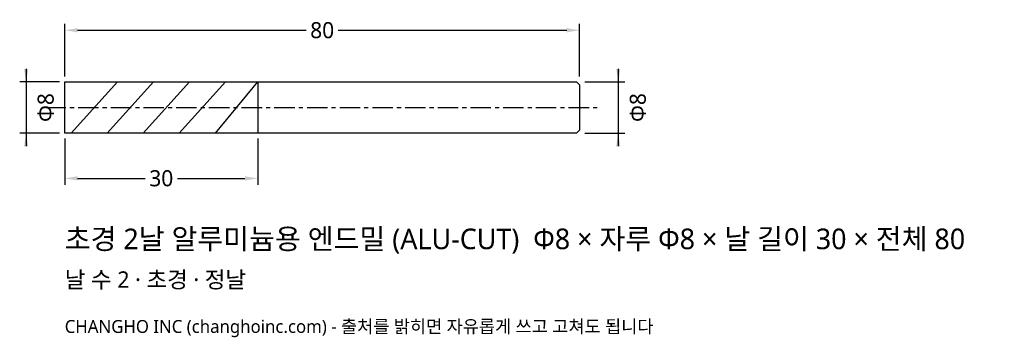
# Model space of a CAD drawing. Header units: millimetres. Extents: x -7 to 146, y -36 to 14.
import ezdxf

# ---------------------------------------------------------------- set-up
doc = ezdxf.new("R2010")
doc.units = ezdxf.units.MM
doc.linetypes.add('CENTER', pattern=[5.08, 3.175, -0.635, 0.635, -0.635])
for name, color, linetype in [('문자', 7, 'CONTINUOUS'), ('외형선', 7, 'CONTINUOUS'), ('중심선', 1, 'CENTER'), ('참고선', 8, 'CONTINUOUS'), ('치수', 4, 'CONTINUOUS')]:
    doc.layers.add(name, color=color, linetype=linetype)
doc.styles.add('CH_KOR', font='malgun.ttf')
doc.dimstyles.new('CH_DIM', dxfattribs={"dimtxt": 2.5, "dimasz": 2, "dimexe": 1, "dimexo": 0.8, "dimgap": 0.8, "dimtad": 1, "dimdec": 1, "dimdsep": 46, "dimtxsty": 'CH_KOR', "dimcen": 2.5, "dimclrd": 4, "dimclre": 4, "dimclrt": 4, "dimazin": 3, "dimtfac": 1, "dimtmove": 0, "dimatfit": 3})

# ---------------------------------------------------------------- blocks, each defined once
blk = doc.blocks.new('_CLOSEDFILLED')
at = {"color": 0, "linetype": 'BYBLOCK'}
blk.add_solid([(-1, 0.164), (0, 0), (-1, -0.164)], dxfattribs=at)
blk = doc.blocks.new('*D1')
at = {"color": 4}
for p, q in [((-6, 6), (-6, -6)), ((-0.8, 4), (-7, 4)), ((-0.8, -4), (-7, -4))]:
    blk.add_line(p, q, dxfattribs=at)
at = {"layer": 'Defpoints'}
for p in [(-6, 4), (0, 4), (0, -4)]:
    blk.add_point(p, dxfattribs=at)
at = {"layer": '치수', "color": 4, "xscale": 2, "yscale": 2}
for p, rotation in [((-6, 4), 270), ((-6, -4), 90)]:
    blk.add_blockref('_CLOSEDFILLED', p, dxfattribs=dict(at, rotation=rotation))
at = {"layer": '치수', "color": 4, "insert": (-2.95, 0), "char_height": 2.5, "attachment_point": 5, "rotation": 90, "style": 'CH_KOR'}
blk.add_mtext('Φ8', dxfattribs=at)
blk = doc.blocks.new('*D2')
at = {"color": 4}
for p, q in [((86, 6), (86, -6)), ((80.8, 4), (87, 4)), ((80.8, -4), (87, -4))]:
    blk.add_line(p, q, dxfattribs=at)
at = {"layer": 'Defpoints'}
for p in [(80, 4), (86, 4), (80, -4)]:
    blk.add_point(p, dxfattribs=at)
at = {"layer": '치수', "color": 4, "xscale": 2, "yscale": 2}
for p, rotation in [((86, 4), 270), ((86, -4), 90)]:
    blk.add_blockref('_CLOSEDFILLED', p, dxfattribs=dict(at, rotation=rotation))
at = {"layer": '치수', "color": 4, "insert": (89.05, 0), "char_height": 2.5, "attachment_point": 5, "rotation": 90, "style": 'CH_KOR'}
blk.add_mtext('Φ8', dxfattribs=at)
blk = doc.blocks.new('*D3')
at = {"color": 4}
for p, q in [((0, -4.8), (0, -12)), ((30, -4.8), (30, -12)), ((2, -11), (12.5, -11)), ((17.5, -11), (28, -11))]:
    blk.add_line(p, q, dxfattribs=at)
at = {"layer": 'Defpoints'}
for p in [(0, -4), (30, -4), (0, -11)]:
    blk.add_point(p, dxfattribs=at)
at = {"layer": '치수', "color": 4, "xscale": 2, "yscale": 2, "rotation": 180}
blk.add_blockref('_CLOSEDFILLED', (0, -11), dxfattribs=at)
at = {"layer": '치수', "color": 4, "xscale": 2, "yscale": 2}
blk.add_blockref('_CLOSEDFILLED', (30, -11), dxfattribs=at)
at = {"layer": '치수', "color": 4, "insert": (15, -11), "char_height": 2.5, "attachment_point": 5, "style": 'CH_KOR'}
blk.add_mtext('30', dxfattribs=at)
blk = doc.blocks.new('*D4')
at = {"color": 4}
for p, q in [((0, 4.8), (0, 13)), ((80, 4.8), (80, 13)), ((2, 12), (37.5, 12)), ((42.5, 12), (78, 12))]:
    blk.add_line(p, q, dxfattribs=at)
at = {"layer": 'Defpoints'}
for p in [(0, 12), (0, 4), (80, 4)]:
    blk.add_point(p, dxfattribs=at)
at = {"layer": '치수', "color": 4, "xscale": 2, "yscale": 2, "rotation": 180}
blk.add_blockref('_CLOSEDFILLED', (0, 12), dxfattribs=at)
at = {"layer": '치수', "color": 4, "xscale": 2, "yscale": 2}
blk.add_blockref('_CLOSEDFILLED', (80, 12), dxfattribs=at)
at = {"layer": '치수', "color": 4, "insert": (40, 12), "char_height": 2.5, "attachment_point": 5, "style": 'CH_KOR'}
blk.add_mtext('80', dxfattribs=at)

msp = doc.modelspace()

# ---------------------------------------------------------------- linework, layer by layer
at = {"layer": '외형선'}
msp.add_lwpolyline([(0, 4), (30, 4), (30, 4), (79.5, 4), (80, 3.5), (80, -3.5), (79.5, -4), (30, -4), (30, -4), (0, -4)], close=True, dxfattribs=at)
at = {"layer": '중심선'}
msp.add_line((-3, 0), (83, 0), dxfattribs=at)
at = {"layer": '참고선'}
for p, q in [((1, -4), (8.2, 4)), ((6.6, -4), (13.8, 4)), ((12.2, -4), (19.4, 4)), ((17.8, -4), (25, 4)), ((23.4, -4), (30, 4)), ((30, 4), (30, -4))]:
    msp.add_line(p, q, dxfattribs=at)

# ---------------------------------------------------------------- texts
at = {"layer": '문자', "style": 'CH_KOR'}
for s, height, p in [('초경 2날 알루미늄용 엔드밀 (ALU-CUT)  Φ8 × 자루 Φ8 × 날 길이 30 × 전체 80', 3.2, (0, -22)), ('날 수 2 · 초경 · 정날', 2.56, (0, -28)), ('CHANGHO INC (changhoinc.com) - 출처를 밝히면 자유롭게 쓰고 고쳐도 됩니다', 2, (0, -35))]:
    msp.add_text(s, height=height, dxfattribs=at).set_placement(p)

# ---------------------------------------------------------------- dimensions: what is measured, and where the dimension line sits
at = {"layer": '치수'}
for base, p1, p2, text, picture, middle in [((0, 12), (0, 4), (80, 4), '80', '*D4', (40, 12)), ((0, -11), (0, -4), (30, -4), '30', '*D3', (15, -11))]:
    dim = msp.add_linear_dim(base=base, p1=p1, p2=p2, text=text, dimstyle='CH_DIM', override={"dimscale": 1}, dxfattribs=at)
    dim.commit()
    dim.dimension.update_dxf_attribs({"geometry": picture, "text_midpoint": middle})
for base, p1, p2, picture, middle in [((-6, 4), (0, 4), (0, -4), '*D1', (-2.95, 0)), ((86, 4), (80, 4), (80, -4), '*D2', (89.05, 0))]:
    dim = msp.add_linear_dim(base=base, p1=p1, p2=p2, angle=90, text='Φ8', dimstyle='CH_DIM', override={"dimscale": 1}, dxfattribs=at)
    dim.commit()
    dim.dimension.update_dxf_attribs({"geometry": picture, "text_midpoint": middle})

doc.saveas('drawing.dxf')
